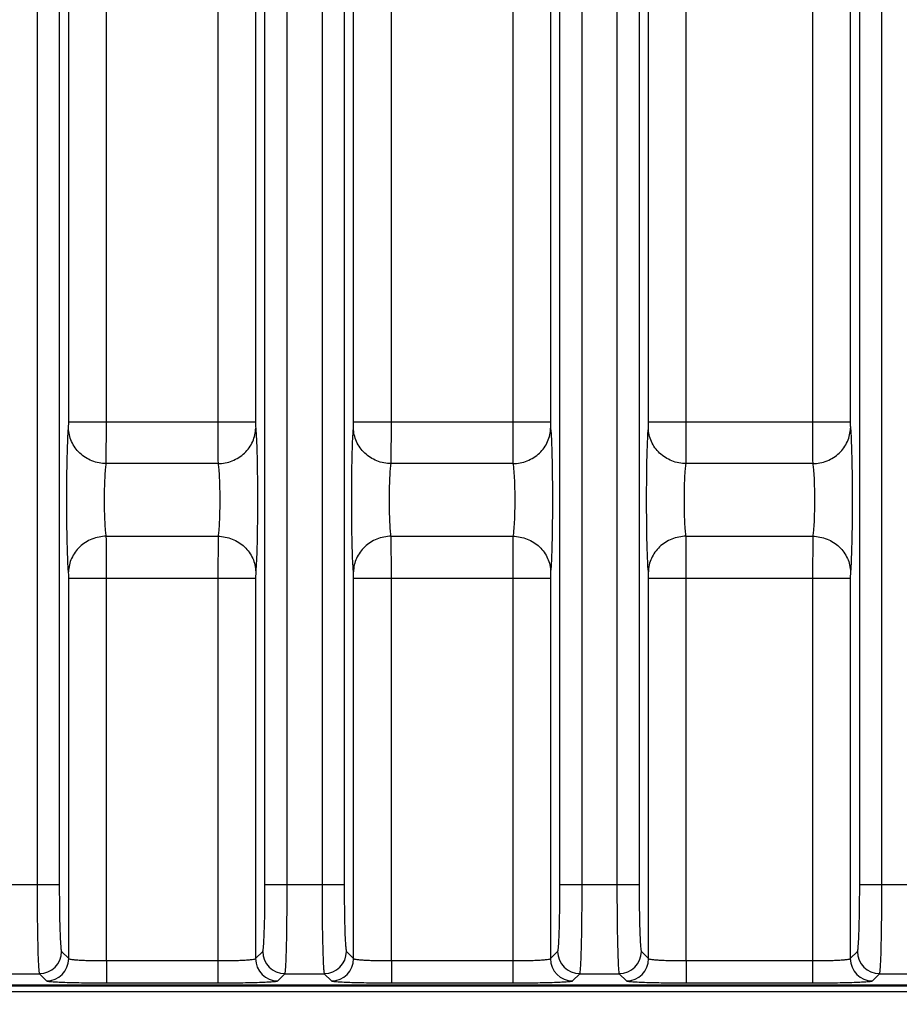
# Model space of a CAD drawing. Header units: inches. Extents: x 0 to 34, y 0 to 22.
# Tile 85 of 137: x 21.7 to 23.3, y 3 to 4.8. Entities that reach past the tile are written whole.
import ezdxf

# ---------------------------------------------------------------- set-up
doc = ezdxf.new("R2010")
doc.units = ezdxf.units.IN
doc.header["$LTSCALE"] = 1.87
doc.header["$MEASUREMENT"] = 0
doc.layers.get('0').update_dxf_attribs({"linetype": 'CONTINUOUS'})
doc.layers.add('DIMENSIONS', color=7, linetype='CONTINUOUS')
doc.styles.get("Standard").update_dxf_attribs({"font": 'txt', "width": 0.8})
doc.dimstyles.new('DIMSTYLE_1', dxfattribs={"dimtxt": 0.125, "dimasz": 0.18, "dimexe": 0.125, "dimexo": 0.0625, "dimgap": 0.0625, "dimtad": 0, "dimtih": 1, "dimtoh": 1, "dimzin": 4, "dimdsep": 46, "dimtxsty": 'STANDARD', "dimblk": '_FILLED', "dimblk1": '_FILLED', "dimblk2": '_FILLED', "dimcen": 0.09, "dimadec": 0, "dimazin": 0, "dimtp": 0.001, "dimtm": 0.001, "dimtfac": 1, "dimtofl": 0, "dimtmove": 0, "dimatfit": 3, "dimldrblk": '_FILLED', "dimfxl": 1, "dimtolj": 1, "dimtzin": 4, "dimarcsym": 0})
doc.dimstyles.new('DIMSTYLE_2', dxfattribs={"dimtxt": 0.125, "dimasz": 0.18, "dimexe": 0.125, "dimexo": 0.0625, "dimgap": 0.0625, "dimtad": 0, "dimtih": 1, "dimtoh": 1, "dimzin": 4, "dimdsep": 46, "dimtxsty": 'STANDARD', "dimblk": '_FILLED', "dimblk1": '_FILLED', "dimblk2": '_FILLED', "dimcen": 0.09, "dimadec": 0, "dimazin": 0, "dimtp": 0.01, "dimtm": 0.01, "dimtfac": 1, "dimtofl": 0, "dimtmove": 0, "dimatfit": 3, "dimldrblk": '_FILLED', "dimfxl": 1, "dimtolj": 1, "dimtzin": 4, "dimarcsym": 0})

# ---------------------------------------------------------------- blocks, each defined once
blk = doc.blocks.new('_FILLED')
at = {"color": 0, "linetype": 'BYBLOCK'}
blk.add_solid([(0, 0), (-1, 0.1736), (-1, -0.1736)], dxfattribs=at)
blk = doc.blocks.new('*D16')
at = {"layer": 'DIMENSIONS', "color": 2, "linetype": 'CONTINUOUS'}
for p, q in [((11.5917, 3.1814), (11.5917, 1.4292)), ((24.4758, 3.0917), (24.4758, 1.4292)), ((11.5917, 1.5542), (17.3088, 1.5542)), ((24.4758, 1.5542), (18.7588, 1.5542))]:
    blk.add_line(p, q, dxfattribs=at)
at = {"layer": 'DIMENSIONS', "color": 2, "linetype": 'CONTINUOUS', "xscale": 0.18, "yscale": 0.18, "zscale": 0.18, "rotation": 180}
blk.add_blockref('_FILLED', (11.5917, 1.5542), dxfattribs=at)
at = {"layer": 'DIMENSIONS', "color": 2, "linetype": 'CONTINUOUS', "xscale": 0.18, "yscale": 0.18, "zscale": 0.18}
blk.add_blockref('_FILLED', (24.4758, 1.5542), dxfattribs=at)
at = {"layer": 'DIMENSIONS', "color": 2, "linetype": 'CONTINUOUS', "insert": (18.0338, 1.6167), "char_height": 0.125, "width": 1.325, "attachment_point": 2, "line_spacing_factor": 0.9}
blk.add_mtext('12.88{\\Ftxt.shx;\\W1.000000;\\H0.125000; }[327.3]', dxfattribs=at)
blk = doc.blocks.new('*D17')
at = {"layer": 'DIMENSIONS', "color": 2, "linetype": 'CONTINUOUS'}
for p, q in [((11.5297, 4.5652), (11.5297, 0.6792)), ((24.4758, 3.0917), (24.4758, 0.6792)), ((11.5297, 0.8042), (17.2778, 0.8042)), ((24.4758, 0.8042), (18.7278, 0.8042))]:
    blk.add_line(p, q, dxfattribs=at)
at = {"layer": 'DIMENSIONS', "color": 2, "linetype": 'CONTINUOUS', "xscale": 0.18, "yscale": 0.18, "zscale": 0.18, "rotation": 180}
blk.add_blockref('_FILLED', (11.5297, 0.8042), dxfattribs=at)
at = {"layer": 'DIMENSIONS', "color": 2, "linetype": 'CONTINUOUS', "xscale": 0.18, "yscale": 0.18, "zscale": 0.18}
blk.add_blockref('_FILLED', (24.4758, 0.8042), dxfattribs=at)
at = {"layer": 'DIMENSIONS', "color": 2, "linetype": 'CONTINUOUS', "insert": (18.0028, 0.8667), "char_height": 0.125, "width": 1.325, "attachment_point": 2, "line_spacing_factor": 0.9}
blk.add_mtext('12.95{\\Ftxt.shx;\\W1.000000;\\H0.125000; }[328.8]', dxfattribs=at)
blk = doc.blocks.new('*D18')
at = {"layer": 'DIMENSIONS', "color": 6, "linetype": 'CONTINUOUS'}
for p, q in [((19.1654, 3.6359), (19.1654, 2.1792)), ((23.8898, 3.6359), (23.8898, 2.1792)), ((19.1654, 2.3042), (20.9526, 2.3042)), ((23.8898, 2.3042), (22.1026, 2.3042))]:
    blk.add_line(p, q, dxfattribs=at)
at = {"layer": 'DIMENSIONS', "color": 6, "linetype": 'CONTINUOUS', "xscale": 0.18, "yscale": 0.18, "zscale": 0.18, "rotation": 180}
blk.add_blockref('_FILLED', (19.1654, 2.3042), dxfattribs=at)
at = {"layer": 'DIMENSIONS', "color": 6, "linetype": 'CONTINUOUS', "xscale": 0.18, "yscale": 0.18, "zscale": 0.18}
blk.add_blockref('_FILLED', (23.8898, 2.3042), dxfattribs=at)
at = {"layer": 'DIMENSIONS', "color": 6, "linetype": 'CONTINUOUS', "insert": (21.5276, 2.3667), "char_height": 0.125, "width": 1.025, "attachment_point": 2, "line_spacing_factor": 0.9}
blk.add_mtext('4.72{\\Ftxt.shx;\\W1.000000;\\H0.125000; }[120]', dxfattribs=at)
blk = doc.blocks.new('*D29')
at = {"layer": 'DIMENSIONS', "color": 2, "linetype": 'CONTINUOUS'}
for p, q in [((19.1654, 3.6359), (19.1654, 2.1792)), ((23.8898, 3.6359), (23.8898, 2.1792)), ((19.1654, 2.3042), (20.9526, 2.3042)), ((23.8898, 2.3042), (22.1026, 2.3042))]:
    blk.add_line(p, q, dxfattribs=at)
at = {"layer": 'DIMENSIONS', "color": 2, "linetype": 'CONTINUOUS', "xscale": 0.18, "yscale": 0.18, "zscale": 0.18, "rotation": 180}
blk.add_blockref('_FILLED', (19.1654, 2.3042), dxfattribs=at)
at = {"layer": 'DIMENSIONS', "color": 2, "linetype": 'CONTINUOUS', "xscale": 0.18, "yscale": 0.18, "zscale": 0.18}
blk.add_blockref('_FILLED', (23.8898, 2.3042), dxfattribs=at)
at = {"layer": 'DIMENSIONS', "color": 2, "linetype": 'CONTINUOUS', "insert": (21.5276, 2.3667), "char_height": 0.125, "width": 1.025, "attachment_point": 2, "line_spacing_factor": 0.9}
blk.add_mtext('4.72{\\Ftxt.shx;\\W1.000000;\\H0.125000; }[120]', dxfattribs=at)

msp = doc.modelspace()

# ---------------------------------------------------------------- linework, layer by layer
at = {"color": 7, "linetype": 'CONTINUOUS'}
for p, q in [((21.749, 6.3336), (21.749, 3.2438)), ((21.7883, 6.3336), (21.7883, 3.2438)), ((22.6759, 3.2438), (22.6759, 6.3336)), ((22.7153, 3.2438), (22.7153, 6.3336)), ((22.777, 6.3336), (22.777, 3.2438)), ((22.8164, 6.3336), (22.8164, 3.2438)), ((23.2074, 3.2438), (23.2074, 6.3336)), ((23.2468, 3.2438), (23.2468, 6.3336)), ((22.153, 3.2438), (22.153, 5.702)), ((22.1923, 3.2438), (22.1923, 5.702)), ((22.2541, 5.702), (22.2541, 3.2438)), ((22.2934, 5.702), (22.2934, 3.2438)), ((21.805, 4.0649), (21.805, 5.5125)), ((21.8719, 4.0649), (21.8719, 5.5125)), ((22.0694, 5.5125), (22.0694, 4.0649)), ((22.1363, 5.5125), (22.1363, 4.0649)), ((22.3102, 4.0649), (22.3102, 5.5125)), ((22.3771, 4.0649), (22.3771, 5.5125)), ((22.5923, 5.5125), (22.5923, 4.0649)), ((22.6592, 5.5125), (22.6592, 4.0649)), ((22.8331, 4.0649), (22.8331, 5.5125)), ((22.9, 4.0649), (22.9, 5.5125)), ((23.1238, 5.5125), (23.1238, 4.0649)), ((23.1907, 5.5125), (23.1907, 4.0649)), ((21.8048, 4.0538), (21.805, 4.0649)), ((21.805, 4.0649), (22.1363, 4.0649)), ((21.8717, 3.9906), (21.8719, 4.0649)), ((22.3099, 4.0538), (22.3102, 4.0649)), ((22.3102, 4.0649), (22.6592, 4.0649)), ((22.3768, 3.9906), (22.3771, 4.0649)), ((22.8328, 4.0538), (22.8331, 4.0649)), ((22.8331, 4.0649), (23.1907, 4.0649)), ((22.8997, 3.9906), (22.9, 4.0649)), ((22.0697, 3.9906), (21.8717, 3.9906)), ((22.5926, 3.9906), (22.3768, 3.9906)), ((23.1241, 3.9906), (22.8997, 3.9906)), ((21.8717, 3.8619), (22.0697, 3.8619)), ((22.0697, 3.8619), (22.0694, 3.7875)), ((22.3768, 3.8619), (22.5926, 3.8619)), ((22.5926, 3.8619), (22.5923, 3.7875)), ((22.8997, 3.8619), (23.1241, 3.8619)), ((23.1241, 3.8619), (23.1238, 3.7875)), ((22.1365, 3.7987), (22.1363, 3.7875)), ((22.6595, 3.7987), (22.6592, 3.7875)), ((23.191, 3.7987), (23.1907, 3.7875)), ((21.805, 3.7875), (22.1363, 3.7875)), ((21.805, 3.1131), (21.805, 3.7875)), ((21.8719, 3.1095), (21.8719, 3.7875)), ((22.0694, 3.7875), (22.0694, 3.1095)), ((22.1363, 3.7875), (22.1363, 3.1131)), ((22.3102, 3.7875), (22.6592, 3.7875)), ((22.3102, 3.1131), (22.3102, 3.7875)), ((22.3771, 3.1095), (22.3771, 3.7875)), ((22.5923, 3.7875), (22.5923, 3.1095)), ((22.6592, 3.7875), (22.6592, 3.1131)), ((22.8331, 3.7875), (23.1907, 3.7875)), ((22.8331, 3.1131), (22.8331, 3.7875)), ((22.9, 3.1095), (22.9, 3.7875)), ((23.1238, 3.7875), (23.1238, 3.1095)), ((23.1907, 3.7875), (23.1907, 3.1131)), ((21.7883, 3.2438), (21.6479, 3.2438)), ((22.2934, 3.2438), (22.153, 3.2438)), ((22.8164, 3.2438), (22.6759, 3.2438)), ((23.3479, 3.2438), (23.2074, 3.2438)), ((21.7923, 3.1258), (21.805, 3.1131)), ((22.1363, 3.1131), (22.149, 3.1258)), ((22.2974, 3.1258), (22.3102, 3.1131)), ((22.6592, 3.1131), (22.6719, 3.1258)), ((22.8203, 3.1258), (22.8331, 3.1131)), ((23.1907, 3.1131), (23.2034, 3.1258)), ((21.8719, 3.1095), (22.0694, 3.1095)), ((21.8719, 3.1095), (21.8719, 3.0701)), ((22.0694, 3.1095), (22.0694, 3.0701)), ((22.3771, 3.1095), (22.5923, 3.1095)), ((22.3771, 3.1095), (22.3771, 3.0701)), ((22.5923, 3.1095), (22.5923, 3.0701)), ((22.9, 3.1095), (23.1238, 3.1095)), ((22.9, 3.1095), (22.9, 3.0701)), ((23.1238, 3.1095), (23.1238, 3.0701)), ((21.6832, 3.0864), (21.753, 3.0864)), ((21.753, 3.0864), (21.7657, 3.0737)), ((22.1756, 3.0737), (22.1884, 3.0864)), ((22.1884, 3.0864), (22.2581, 3.0864)), ((22.2581, 3.0864), (22.2708, 3.0737)), ((22.6985, 3.0737), (22.7113, 3.0864)), ((22.7113, 3.0864), (22.781, 3.0864)), ((22.781, 3.0864), (22.7937, 3.0737)), ((23.23, 3.0737), (23.2428, 3.0864)), ((23.2428, 3.0864), (23.3125, 3.0864)), ((12.6877, 3.0666), (24.3657, 3.0666)), ((15.5528, 3.065), (24.365, 3.065)), ((21.8719, 3.0701), (22.0694, 3.0701)), ((22.3771, 3.0701), (22.5923, 3.0701)), ((22.9, 3.0701), (23.1238, 3.0701)), ((24.3758, 3.0542), (15.553, 3.0542))]:
    msp.add_line(p, q, dxfattribs=at)
for centre, start, end in [((21.7529, 3.1259), 270.0842, 359.9158), ((22.1884, 3.1259), 180.0842, 269.9158), ((22.258, 3.1259), 270.0842, 359.9158), ((22.7113, 3.1259), 180.0842, 269.9158), ((22.7809, 3.1259), 270.0842, 359.9158), ((23.2428, 3.1259), 180.0842, 269.9158), ((21.7656, 3.1131), 270.0842, 359.9158), ((22.1757, 3.1131), 180.0842, 269.9158), ((22.2708, 3.1131), 270.0842, 359.9158), ((22.6986, 3.1131), 180.0842, 269.9158), ((22.7937, 3.1131), 270.0842, 359.9158), ((23.2301, 3.1131), 180.0842, 269.9158)]:
    msp.add_arc(centre, 0.0394, start, end, dxfattribs=at)
for points, knots in [([(21.8048, 3.7987), (21.8041, 3.8052), (21.8033, 3.8216), (21.8019, 3.8642), (21.8014, 3.9262), (21.8019, 3.9883), (21.8033, 4.0308), (21.8041, 4.0473), (21.8048, 4.0538)], [0, 0, 0, 0, 0.076842, 0.193551, 0.5, 0.806448, 0.923156, 1, 1, 1, 1]), ([(21.8717, 3.9906), (21.863, 3.9907), (21.8457, 3.9941), (21.8236, 4.0081), (21.8086, 4.0289), (21.8049, 4.0456), (21.8048, 4.0538)], [0, 0, 0, 0, 0.256111, 0.509215, 0.756946, 1, 1, 1, 1]), ([(22.0694, 4.0649), (22.0694, 4.057), (22.0694, 4.0322), (22.0694, 4.0074), (22.0697, 3.9906)], [0, 0, 0, 0, 0.321754, 1, 1, 1, 1]), ([(22.0697, 3.9906), (22.0783, 3.9907), (22.0956, 3.9941), (22.1177, 4.008), (22.1327, 4.0289), (22.1364, 4.0456), (22.1365, 4.0538)], [0, 0, 0, 0, 0.256111, 0.509215, 0.756946, 1, 1, 1, 1]), ([(22.1363, 4.0649), (22.1363, 4.0637), (22.1363, 4.06), (22.1363, 4.0563), (22.1365, 4.0538)], [0, 0, 0, 0, 0.321679, 1, 1, 1, 1]), ([(22.1365, 4.0538), (22.1372, 4.0473), (22.1381, 4.0308), (22.1394, 3.9883), (22.1399, 3.9262), (22.1394, 3.8642), (22.1381, 3.8216), (22.1372, 3.8052), (22.1365, 3.7987)], [0, 0, 0, 0, 0.076843, 0.193553, 0.5, 0.806449, 0.923157, 1, 1, 1, 1]), ([(22.3099, 3.7987), (22.3092, 3.8052), (22.3084, 3.8216), (22.307, 3.8642), (22.3065, 3.9262), (22.307, 3.9883), (22.3084, 4.0308), (22.3092, 4.0473), (22.3099, 4.0538)], [0, 0, 0, 0, 0.076842, 0.193551, 0.5, 0.806448, 0.923156, 1, 1, 1, 1]), ([(22.3768, 3.9906), (22.3681, 3.9907), (22.3508, 3.9941), (22.3288, 4.0081), (22.3137, 4.0289), (22.31, 4.0456), (22.3099, 4.0538)], [0, 0, 0, 0, 0.256111, 0.509215, 0.756946, 1, 1, 1, 1]), ([(22.5923, 4.0649), (22.5923, 4.057), (22.5923, 4.0322), (22.5923, 4.0074), (22.5926, 3.9906)], [0, 0, 0, 0, 0.321754, 1, 1, 1, 1]), ([(22.5926, 3.9906), (22.6012, 3.9907), (22.6185, 3.9941), (22.6406, 4.008), (22.6556, 4.0289), (22.6594, 4.0456), (22.6595, 4.0538)], [0, 0, 0, 0, 0.256111, 0.509215, 0.756946, 1, 1, 1, 1]), ([(22.6592, 4.0649), (22.6592, 4.0637), (22.6592, 4.06), (22.6592, 4.0563), (22.6595, 4.0538)], [0, 0, 0, 0, 0.321679, 1, 1, 1, 1]), ([(22.6595, 4.0538), (22.6601, 4.0473), (22.661, 4.0308), (22.6623, 3.9883), (22.6628, 3.9262), (22.6623, 3.8642), (22.661, 3.8216), (22.6601, 3.8052), (22.6595, 3.7987)], [0, 0, 0, 0, 0.076843, 0.193553, 0.5, 0.806449, 0.923157, 1, 1, 1, 1]), ([(22.8328, 3.7987), (22.8322, 3.8052), (22.8313, 3.8216), (22.8299, 3.8642), (22.8294, 3.9262), (22.8299, 3.9883), (22.8313, 4.0308), (22.8322, 4.0473), (22.8328, 4.0538)], [0, 0, 0, 0, 0.076842, 0.193551, 0.5, 0.806448, 0.923156, 1, 1, 1, 1]), ([(22.8997, 3.9906), (22.8911, 3.9907), (22.8738, 3.9941), (22.8517, 4.0081), (22.8366, 4.0289), (22.8329, 4.0456), (22.8328, 4.0538)], [0, 0, 0, 0, 0.256111, 0.509215, 0.756946, 1, 1, 1, 1]), ([(23.1238, 4.0649), (23.1238, 4.057), (23.1238, 4.0322), (23.1238, 4.0074), (23.1241, 3.9906)], [0, 0, 0, 0, 0.321754, 1, 1, 1, 1]), ([(23.1241, 3.9906), (23.1327, 3.9907), (23.15, 3.9941), (23.1721, 4.008), (23.1871, 4.0289), (23.1909, 4.0456), (23.191, 4.0538)], [0, 0, 0, 0, 0.256111, 0.509215, 0.756946, 1, 1, 1, 1]), ([(23.1907, 4.0649), (23.1907, 4.0637), (23.1907, 4.06), (23.1907, 4.0563), (23.191, 4.0538)], [0, 0, 0, 0, 0.321679, 1, 1, 1, 1]), ([(23.191, 4.0538), (23.1916, 4.0473), (23.1925, 4.0308), (23.1938, 3.9883), (23.1943, 3.9262), (23.1938, 3.8642), (23.1925, 3.8216), (23.1916, 3.8052), (23.191, 3.7987)], [0, 0, 0, 0, 0.076843, 0.193553, 0.5, 0.806449, 0.923157, 1, 1, 1, 1]), ([(21.8717, 3.8619), (21.871, 3.8651), (21.8702, 3.8734), (21.8688, 3.8949), (21.8683, 3.9262), (21.8688, 3.9576), (21.8702, 3.9791), (21.871, 3.9874), (21.8717, 3.9906)], [0, 0, 0, 0, 0.077139, 0.193817, 0.499992, 0.806172, 0.922853, 1, 1, 1, 1]), ([(22.0697, 3.9906), (22.0703, 3.9874), (22.0712, 3.9791), (22.0725, 3.9576), (22.073, 3.9262), (22.0725, 3.8949), (22.0712, 3.8734), (22.0703, 3.8651), (22.0697, 3.8619)], [0, 0, 0, 0, 0.077148, 0.193831, 0.500012, 0.806186, 0.922862, 1, 1, 1, 1]), ([(22.3768, 3.8619), (22.3761, 3.8651), (22.3753, 3.8734), (22.3739, 3.8949), (22.3734, 3.9262), (22.3739, 3.9576), (22.3753, 3.9791), (22.3761, 3.9874), (22.3768, 3.9906)], [0, 0, 0, 0, 0.077139, 0.193817, 0.499992, 0.806172, 0.922853, 1, 1, 1, 1]), ([(22.5926, 3.9906), (22.5932, 3.9874), (22.5941, 3.9791), (22.5955, 3.9576), (22.596, 3.9262), (22.5955, 3.8949), (22.5941, 3.8734), (22.5932, 3.8651), (22.5926, 3.8619)], [0, 0, 0, 0, 0.077148, 0.193831, 0.500012, 0.806186, 0.922862, 1, 1, 1, 1]), ([(22.8997, 3.8619), (22.8991, 3.8651), (22.8982, 3.8734), (22.8968, 3.8949), (22.8963, 3.9262), (22.8968, 3.9576), (22.8982, 3.9791), (22.8991, 3.9874), (22.8997, 3.9906)], [0, 0, 0, 0, 0.077139, 0.193817, 0.499992, 0.806172, 0.922853, 1, 1, 1, 1]), ([(23.1241, 3.9906), (23.1247, 3.9874), (23.1256, 3.9791), (23.127, 3.9576), (23.1274, 3.9262), (23.127, 3.8949), (23.1256, 3.8734), (23.1247, 3.8651), (23.1241, 3.8619)], [0, 0, 0, 0, 0.077148, 0.193831, 0.500012, 0.806186, 0.922862, 1, 1, 1, 1]), ([(21.8717, 3.8619), (21.863, 3.8618), (21.8457, 3.8584), (21.8236, 3.8444), (21.8086, 3.8236), (21.8049, 3.8069), (21.8048, 3.7987)], [0, 0, 0, 0, 0.256111, 0.509215, 0.756946, 1, 1, 1, 1]), ([(21.8719, 3.7875), (21.8719, 3.7955), (21.8719, 3.8203), (21.8719, 3.8451), (21.8717, 3.8619)], [0, 0, 0, 0, 0.321747, 1, 1, 1, 1]), ([(22.0697, 3.8619), (22.0783, 3.8618), (22.0956, 3.8584), (22.1177, 3.8444), (22.1327, 3.8236), (22.1364, 3.8069), (22.1365, 3.7987)], [0, 0, 0, 0, 0.256111, 0.509215, 0.756946, 1, 1, 1, 1]), ([(22.3768, 3.8619), (22.3681, 3.8618), (22.3508, 3.8584), (22.3288, 3.8444), (22.3137, 3.8236), (22.31, 3.8069), (22.3099, 3.7987)], [0, 0, 0, 0, 0.256111, 0.509215, 0.756946, 1, 1, 1, 1]), ([(22.3771, 3.7875), (22.3771, 3.7955), (22.377, 3.8203), (22.377, 3.8451), (22.3768, 3.8619)], [0, 0, 0, 0, 0.321747, 1, 1, 1, 1]), ([(22.5926, 3.8619), (22.6012, 3.8618), (22.6185, 3.8584), (22.6406, 3.8444), (22.6556, 3.8236), (22.6594, 3.8069), (22.6595, 3.7987)], [0, 0, 0, 0, 0.256111, 0.509215, 0.756946, 1, 1, 1, 1]), ([(22.8997, 3.8619), (22.8911, 3.8618), (22.8738, 3.8584), (22.8517, 3.8444), (22.8366, 3.8236), (22.8329, 3.8069), (22.8328, 3.7987)], [0, 0, 0, 0, 0.256111, 0.509215, 0.756946, 1, 1, 1, 1]), ([(22.9, 3.7875), (22.9, 3.7955), (22.8999, 3.8203), (22.9, 3.8451), (22.8997, 3.8619)], [0, 0, 0, 0, 0.321747, 1, 1, 1, 1]), ([(23.1241, 3.8619), (23.1327, 3.8618), (23.15, 3.8584), (23.1721, 3.8444), (23.1871, 3.8236), (23.1909, 3.8069), (23.191, 3.7987)], [0, 0, 0, 0, 0.256111, 0.509215, 0.756946, 1, 1, 1, 1]), ([(21.805, 3.7875), (21.805, 3.7887), (21.805, 3.7924), (21.805, 3.7962), (21.8048, 3.7987)], [0, 0, 0, 0, 0.321679, 1, 1, 1, 1]), ([(22.3102, 3.7875), (22.3102, 3.7887), (22.3101, 3.7924), (22.3101, 3.7962), (22.3099, 3.7987)], [0, 0, 0, 0, 0.321679, 1, 1, 1, 1]), ([(22.8331, 3.7875), (22.8331, 3.7887), (22.8331, 3.7924), (22.8331, 3.7962), (22.8328, 3.7987)], [0, 0, 0, 0, 0.321679, 1, 1, 1, 1]), ([(21.749, 3.2438), (21.749, 3.2242), (21.7491, 3.1956), (21.7496, 3.1591), (21.7501, 3.1358), (21.7506, 3.1164), (21.7512, 3.1031), (21.7518, 3.095), (21.7521, 3.0908), (21.7525, 3.0882), (21.7527, 3.0868), (21.753, 3.0864)], [0, 0, 0, 0, 0.374574, 0.544541, 0.694494, 0.819013, 0.913444, 0.948291, 0.974421, 0.99167, 1, 1, 1, 1]), ([(21.7883, 3.2438), (21.7883, 3.2291), (21.7885, 3.2076), (21.7889, 3.1803), (21.7894, 3.1628), (21.79, 3.1483), (21.7906, 3.1383), (21.7911, 3.1322), (21.7914, 3.1291), (21.7918, 3.1271), (21.7921, 3.126), (21.7923, 3.1258)], [0, 0, 0, 0, 0.374326, 0.544184, 0.694048, 0.818512, 0.912947, 0.947829, 0.974027, 0.991398, 1, 1, 1, 1]), ([(22.149, 3.1258), (22.1493, 3.126), (22.1495, 3.1271), (22.1499, 3.1291), (22.1502, 3.1322), (22.1508, 3.1383), (22.1513, 3.1483), (22.1519, 3.1628), (22.1524, 3.1803), (22.1529, 3.2076), (22.153, 3.2291), (22.153, 3.2438)], [0, 0, 0, 0, 0.008602, 0.025973, 0.052171, 0.087053, 0.181488, 0.305952, 0.455816, 0.625674, 1, 1, 1, 1]), ([(22.1884, 3.0864), (22.1886, 3.0868), (22.1888, 3.0882), (22.1892, 3.0908), (22.1896, 3.095), (22.1901, 3.1031), (22.1907, 3.1164), (22.1913, 3.1358), (22.1917, 3.1591), (22.1922, 3.1956), (22.1923, 3.2242), (22.1923, 3.2438)], [0, 0, 0, 0, 0.00833, 0.025579, 0.051709, 0.086556, 0.180987, 0.305506, 0.455459, 0.625426, 1, 1, 1, 1]), ([(22.2541, 3.2438), (22.2541, 3.2242), (22.2542, 3.1956), (22.2547, 3.1591), (22.2552, 3.1358), (22.2558, 3.1164), (22.2563, 3.1031), (22.2569, 3.095), (22.2572, 3.0908), (22.2576, 3.0882), (22.2578, 3.0868), (22.2581, 3.0864)], [0, 0, 0, 0, 0.374574, 0.544541, 0.694494, 0.819013, 0.913444, 0.948291, 0.974421, 0.99167, 1, 1, 1, 1]), ([(22.2934, 3.2438), (22.2934, 3.2291), (22.2936, 3.2076), (22.2941, 3.1803), (22.2945, 3.1628), (22.2951, 3.1483), (22.2957, 3.1383), (22.2962, 3.1322), (22.2966, 3.1291), (22.2969, 3.1271), (22.2972, 3.126), (22.2974, 3.1258)], [0, 0, 0, 0, 0.374326, 0.544184, 0.694048, 0.818512, 0.912947, 0.947829, 0.974027, 0.991398, 1, 1, 1, 1]), ([(22.6719, 3.1258), (22.6722, 3.126), (22.6724, 3.1271), (22.6728, 3.1291), (22.6732, 3.1322), (22.6737, 3.1383), (22.6743, 3.1483), (22.6748, 3.1628), (22.6753, 3.1803), (22.6758, 3.2076), (22.6759, 3.2291), (22.6759, 3.2438)], [0, 0, 0, 0, 0.008602, 0.025973, 0.052171, 0.087053, 0.181488, 0.305952, 0.455816, 0.625674, 1, 1, 1, 1]), ([(22.7113, 3.0864), (22.7115, 3.0868), (22.7117, 3.0882), (22.7122, 3.0908), (22.7125, 3.095), (22.713, 3.1031), (22.7136, 3.1164), (22.7142, 3.1358), (22.7146, 3.1591), (22.7151, 3.1956), (22.7153, 3.2242), (22.7153, 3.2438)], [0, 0, 0, 0, 0.00833, 0.025579, 0.051709, 0.086556, 0.180987, 0.305506, 0.455459, 0.625426, 1, 1, 1, 1]), ([(22.777, 3.2438), (22.777, 3.2242), (22.7772, 3.1956), (22.7776, 3.1591), (22.7781, 3.1358), (22.7787, 3.1164), (22.7792, 3.1031), (22.7798, 3.095), (22.7801, 3.0908), (22.7805, 3.0882), (22.7807, 3.0868), (22.781, 3.0864)], [0, 0, 0, 0, 0.374574, 0.544541, 0.694494, 0.819013, 0.913444, 0.948291, 0.974421, 0.99167, 1, 1, 1, 1]), ([(22.8164, 3.2438), (22.8164, 3.2291), (22.8165, 3.2076), (22.817, 3.1803), (22.8175, 3.1628), (22.818, 3.1483), (22.8186, 3.1383), (22.8191, 3.1322), (22.8195, 3.1291), (22.8199, 3.1271), (22.8201, 3.126), (22.8203, 3.1258)], [0, 0, 0, 0, 0.374326, 0.544184, 0.694048, 0.818512, 0.912947, 0.947829, 0.974027, 0.991398, 1, 1, 1, 1]), ([(23.2034, 3.1258), (23.2037, 3.126), (23.2039, 3.1271), (23.2043, 3.1291), (23.2046, 3.1322), (23.2052, 3.1383), (23.2057, 3.1483), (23.2063, 3.1628), (23.2068, 3.1803), (23.2073, 3.2076), (23.2074, 3.2291), (23.2074, 3.2438)], [0, 0, 0, 0, 0.008602, 0.025973, 0.052171, 0.087053, 0.181488, 0.305952, 0.455816, 0.625674, 1, 1, 1, 1]), ([(23.2428, 3.0864), (23.243, 3.0868), (23.2432, 3.0882), (23.2437, 3.0908), (23.244, 3.095), (23.2445, 3.1031), (23.2451, 3.1164), (23.2457, 3.1358), (23.2461, 3.1591), (23.2466, 3.1956), (23.2468, 3.2242), (23.2468, 3.2438)], [0, 0, 0, 0, 0.00833, 0.025579, 0.051709, 0.086556, 0.180987, 0.305506, 0.455459, 0.625426, 1, 1, 1, 1]), ([(21.805, 3.1131), (21.8054, 3.1125), (21.8077, 3.1122), (21.8114, 3.1115), (21.8178, 3.111), (21.826, 3.1104), (21.8359, 3.11), (21.8514, 3.1096), (21.8636, 3.1095), (21.8719, 3.1095)], [0, 0, 0, 0, 0.027055, 0.088463, 0.182905, 0.307206, 0.456809, 0.62635, 1, 1, 1, 1]), ([(22.0694, 3.1095), (22.0777, 3.1095), (22.0899, 3.1096), (22.1054, 3.11), (22.1153, 3.1104), (22.1235, 3.111), (22.1299, 3.1115), (22.1337, 3.1122), (22.1359, 3.1125), (22.1363, 3.1131)], [0, 0, 0, 0, 0.373652, 0.543197, 0.692801, 0.817102, 0.911543, 0.972946, 1, 1, 1, 1]), ([(22.3102, 3.1131), (22.3105, 3.1125), (22.3128, 3.1122), (22.3165, 3.1115), (22.3229, 3.111), (22.3311, 3.1104), (22.341, 3.11), (22.3565, 3.1096), (22.3687, 3.1095), (22.3771, 3.1095)], [0, 0, 0, 0, 0.027055, 0.088463, 0.182905, 0.307206, 0.456809, 0.62635, 1, 1, 1, 1]), ([(22.5923, 3.1095), (22.6007, 3.1095), (22.6128, 3.1096), (22.6283, 3.11), (22.6383, 3.1104), (22.6464, 3.111), (22.6528, 3.1115), (22.6566, 3.1122), (22.6589, 3.1125), (22.6592, 3.1131)], [0, 0, 0, 0, 0.373652, 0.543197, 0.692801, 0.817102, 0.911543, 0.972946, 1, 1, 1, 1]), ([(22.8331, 3.1131), (22.8334, 3.1125), (22.8357, 3.1122), (22.8395, 3.1115), (22.8459, 3.111), (22.854, 3.1104), (22.864, 3.11), (22.8795, 3.1096), (22.8916, 3.1095), (22.9, 3.1095)], [0, 0, 0, 0, 0.027055, 0.088463, 0.182905, 0.307206, 0.456809, 0.62635, 1, 1, 1, 1]), ([(23.1238, 3.1095), (23.1322, 3.1095), (23.1443, 3.1096), (23.1598, 3.11), (23.1698, 3.1104), (23.1779, 3.111), (23.1843, 3.1115), (23.1881, 3.1122), (23.1904, 3.1125), (23.1907, 3.1131)], [0, 0, 0, 0, 0.373652, 0.543197, 0.692801, 0.817102, 0.911543, 0.972946, 1, 1, 1, 1]), ([(21.7657, 3.0737), (21.7659, 3.0735), (21.7669, 3.0733), (21.7698, 3.0727), (21.776, 3.0722), (21.7859, 3.0716), (21.799, 3.0711), (21.8147, 3.0707), (21.8394, 3.0702), (21.8587, 3.0701), (21.8719, 3.0701)], [0, 0, 0, 0, 0.0086, 0.025971, 0.087041, 0.181466, 0.305925, 0.455789, 0.62565, 1, 1, 1, 1]), ([(22.0694, 3.0701), (22.0827, 3.0701), (22.102, 3.0702), (22.1266, 3.0707), (22.1423, 3.0711), (22.1554, 3.0716), (22.1653, 3.0722), (22.1715, 3.0727), (22.1744, 3.0733), (22.1754, 3.0735), (22.1756, 3.0737)], [0, 0, 0, 0, 0.374347, 0.54421, 0.694075, 0.818534, 0.912958, 0.974027, 0.991399, 1, 1, 1, 1]), ([(22.2708, 3.0737), (22.271, 3.0735), (22.272, 3.0733), (22.275, 3.0727), (22.2812, 3.0722), (22.291, 3.0716), (22.3041, 3.0711), (22.3199, 3.0707), (22.3445, 3.0702), (22.3638, 3.0701), (22.3771, 3.0701)], [0, 0, 0, 0, 0.0086, 0.025971, 0.087041, 0.181466, 0.305925, 0.455789, 0.62565, 1, 1, 1, 1]), ([(22.5923, 3.0701), (22.6056, 3.0701), (22.6249, 3.0702), (22.6495, 3.0707), (22.6653, 3.0711), (22.6783, 3.0716), (22.6882, 3.0722), (22.6944, 3.0727), (22.6974, 3.0733), (22.6983, 3.0735), (22.6985, 3.0737)], [0, 0, 0, 0, 0.374347, 0.54421, 0.694075, 0.818534, 0.912958, 0.974027, 0.991399, 1, 1, 1, 1]), ([(22.7937, 3.0737), (22.794, 3.0735), (22.7949, 3.0733), (22.7979, 3.0727), (22.8041, 3.0722), (22.8139, 3.0716), (22.827, 3.0711), (22.8428, 3.0707), (22.8674, 3.0702), (22.8867, 3.0701), (22.9, 3.0701)], [0, 0, 0, 0, 0.0086, 0.025971, 0.087041, 0.181466, 0.305925, 0.455789, 0.62565, 1, 1, 1, 1]), ([(23.1238, 3.0701), (23.1371, 3.0701), (23.1564, 3.0702), (23.181, 3.0707), (23.1967, 3.0711), (23.2098, 3.0716), (23.2197, 3.0722), (23.2259, 3.0727), (23.2289, 3.0733), (23.2298, 3.0735), (23.23, 3.0737)], [0, 0, 0, 0, 0.374347, 0.54421, 0.694075, 0.818534, 0.912958, 0.974027, 0.991399, 1, 1, 1, 1])]:
    msp.add_open_spline(points, degree=3, knots=knots, dxfattribs=at)

# ---------------------------------------------------------------- dimensions: what is measured, and where the dimension line sits
at = {"layer": 'DIMENSIONS', "color": 2, "linetype": 'CONTINUOUS'}
dim = msp.add_linear_dim(base=(24.4758, 0.8042), p1=(11.5297, 4.6277), p2=(24.4758, 3.1542), dimstyle='DIMSTYLE_2', dxfattribs=at)
dim.commit()
dim.dimension.update_dxf_attribs({"geometry": '*D17', "text_midpoint": (18.0028, 0.8042), "dimtype": 160})
at = {"layer": 'DIMENSIONS', "color": 6, "linetype": 'CONTINUOUS'}
dim = msp.add_linear_dim(base=(19.1654, 2.3042), p1=(23.8898, 3.6984), p2=(19.1654, 3.6984), angle=180, dimstyle='DIMSTYLE_2', dxfattribs=at)
dim.commit()
dim.dimension.update_dxf_attribs({"geometry": '*D18', "text_midpoint": (21.5276, 2.3042), "dimtype": 160})
at = {"layer": 'DIMENSIONS', "color": 2, "linetype": 'CONTINUOUS'}
for base, p1, p2, dimstyle, picture, middle in [((19.1654, 2.3042), (23.8898, 3.6984), (19.1654, 3.6984), 'DIMSTYLE_1', '*D29', (21.5276, 2.3042)), ((11.5917, 1.5542), (24.4758, 3.1542), (11.5917, 3.2439), 'DIMSTYLE_2', '*D16', (18.0338, 1.5542))]:
    dim = msp.add_linear_dim(base=base, p1=p1, p2=p2, angle=180, dimstyle=dimstyle, dxfattribs=at)
    dim.commit()
    dim.dimension.update_dxf_attribs({"geometry": picture, "text_midpoint": middle, "dimtype": 160})

doc.saveas('drawing.dxf')
